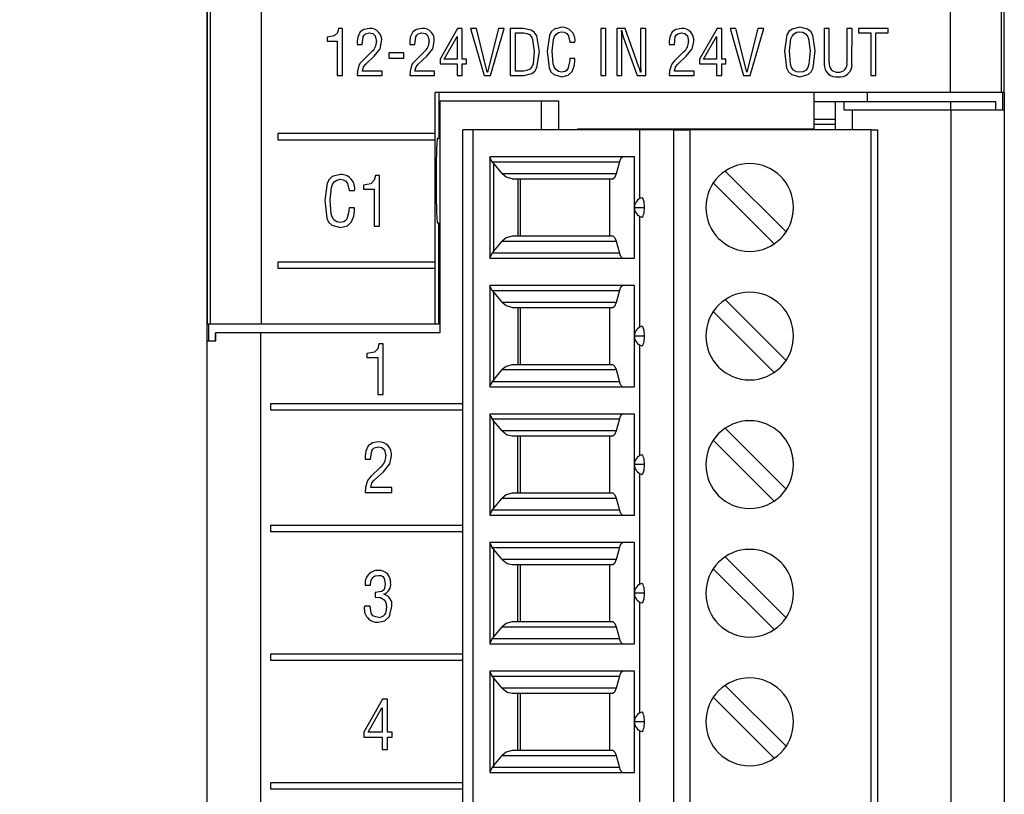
# Model space of a CAD drawing. Header units: millimetres. Extents: x 0 to 559, y 0 to 432.
# Tile 6 of 24: x 127 to 157, y 149 to 172. Entities that reach past the tile are written whole.
import ezdxf

# ---------------------------------------------------------------- set-up
doc = ezdxf.new("R2010")
doc.units = ezdxf.units.MM
doc.header["$LTSCALE"] = 2
doc.layers.add('DIMENSIONS', color=140, linetype='Continuous', lineweight=25)
doc.styles.add('SLDTEXTSTYLE0', font='TXT', dxfattribs={"width": 0.7})
doc.dimstyles.new('SLDDIMSTYLE0', dxfattribs={"dimtxt": 4.316016, "dimasz": 6.604, "dimexe": 0, "dimexo": 0.0625, "dimgap": 1.079004, "dimtad": 0, "dimtih": 1, "dimtoh": 1, "dimdec": 1, "dimrnd": 1e-09, "dimzin": 12, "dimdsep": 46, "dimtxsty": 'SLDTEXTSTYLE0', "dimsah": 1, "dimcen": 0.09, "dimadec": 0, "dimazin": 3, "dimtfac": 1, "dimtdec": 1, "dimtofl": 0, "dimtmove": 0, "dimatfit": 3, "dimfxl": 0, "dimfrac": 2, "dimtolj": 1, "dimtzin": 12, "dimarcsym": 0})

# ---------------------------------------------------------------- blocks, each defined once
blk = doc.blocks.new('_D')
at = {"layer": 'DIMENSIONS'}
for p, q in [((132.637, 200.337), (100.158, 200.337)), ((106.508, 200.337), (106.508, 155.898)), ((100.096, 148.073), (98.646, 148.073)), ((98.646, 148.073), (98.646, 141.213)), ((112.921, 148.073), (114.37, 148.073)), ((114.37, 148.073), (114.37, 141.213)), ((98.646, 141.213), (100.096, 141.213)), ((114.37, 141.213), (112.921, 141.213)), ((106.508, 95.809), (106.508, 140.247)), ((142.287, 95.809), (100.158, 95.809))]:
    blk.add_line(p, q, dxfattribs=at)
for points in [[(106.508, 200.337), (105.492, 193.733), (107.524, 193.733)], [(106.508, 95.809), (107.524, 102.413), (105.492, 102.413)]]:
    blk.add_solid(points, dxfattribs=at)
at = {"layer": 'DIMENSIONS', "char_height": 4.2333, "attachment_point": 1, "style": 'SLDTEXTSTYLE0'}
for s, insert in [('104.5', (98.3, 154.496)), ('4.12', (100.096, 146.67))]:
    blk.add_mtext(s, dxfattribs=dict(at, insert=insert))

msp = doc.modelspace()

# ---------------------------------------------------------------- linework, layer by layer
for p, q in [((133.019, 162.103), (133.019, 194.378)), ((133.022, 194.482), (133.022, 162.621)), ((156.632, 169.482), (156.632, 194.482)), ((133.114, 162.621), (133.114, 191.912)), ((134.614, 191.912), (134.614, 162.621)), ((155.04, 169.482), (155.04, 191.912)), ((156.54, 191.912), (156.54, 169.482)), ((137.026, 171.383), (136.908, 171.383)), ((137.026, 169.983), (137.026, 171.383)), ((140.437, 171.383), (139.92, 170.469)), ((140.574, 171.383), (140.437, 171.383)), ((140.574, 170.465), (140.574, 171.383)), ((140.994, 171.383), (140.822, 171.383)), ((140.822, 171.383), (141.224, 169.983)), ((141.318, 170.084), (140.994, 171.383)), ((141.649, 171.383), (141.321, 170.084)), ((141.417, 169.983), (141.821, 171.383)), ((141.821, 171.383), (141.649, 171.383)), ((142.38, 171.382), (141.999, 171.383)), ((141.999, 171.383), (141.999, 169.983)), ((142.15, 171.246), (142.399, 171.246)), ((142.15, 170.119), (142.15, 171.246)), ((144.682, 171.383), (144.682, 169.983)), ((144.833, 171.383), (144.682, 171.383)), ((144.833, 169.983), (144.833, 171.383)), ((145.15, 171.383), (145.15, 169.983)), ((145.4, 171.383), (145.15, 171.383)), ((145.296, 171.315), (145.3, 171.316)), ((145.809, 170.237), (145.4, 171.383)), ((146.01, 171.383), (145.86, 171.383)), ((145.86, 171.383), (145.86, 170.241)), ((146.01, 169.983), (146.01, 171.383)), ((148.123, 171.383), (147.606, 170.469)), ((148.26, 171.383), (148.123, 171.383)), ((148.26, 170.465), (148.26, 171.383)), ((148.68, 171.383), (148.508, 171.383)), ((148.508, 171.383), (148.91, 169.983)), ((149.004, 170.084), (148.68, 171.383)), ((149.335, 171.383), (149.007, 170.084)), ((149.103, 169.983), (149.507, 171.383)), ((149.507, 171.383), (149.335, 171.383)), ((151.445, 171.383), (151.295, 171.383)), ((151.295, 171.383), (151.295, 170.317)), ((151.445, 170.373), (151.445, 171.383)), ((151.97, 171.383), (151.97, 170.373)), ((152.121, 171.383), (151.97, 171.383)), ((152.12, 170.316), (152.121, 171.383)), ((153.193, 171.383), (152.317, 171.383)), ((152.317, 171.383), (152.317, 171.246)), ((152.317, 171.246), (152.68, 171.246)), ((152.68, 171.246), (152.68, 169.983)), ((152.83, 171.246), (153.193, 171.246)), ((152.83, 169.983), (152.83, 171.246)), ((153.193, 171.246), (153.193, 171.383)), ((136.576, 171.123), (136.576, 171.004)), ((136.576, 171.004), (136.875, 171.004)), ((136.875, 171.004), (136.875, 169.983)), ((137.464, 170.994), (137.464, 170.908)), ((139.022, 170.994), (139.022, 170.908)), ((140.039, 170.465), (140.42, 171.138)), ((140.42, 171.138), (140.424, 171.138)), ((140.424, 171.138), (140.424, 170.465)), ((143.765, 170.969), (143.915, 170.969)), ((145.3, 169.983), (145.3, 171.101)), ((145.354, 171.104), (145.758, 169.983)), ((146.707, 170.994), (146.708, 170.908)), ((147.725, 170.465), (148.106, 171.138)), ((148.106, 171.138), (148.11, 171.138)), ((148.11, 171.138), (148.11, 170.465)), ((137.464, 170.908), (137.614, 170.908)), ((137.885, 170.682), (137.621, 170.423)), ((138.397, 170.656), (138.397, 170.502)), ((138.845, 170.656), (138.397, 170.656)), ((138.845, 170.502), (138.845, 170.656)), ((139.022, 170.908), (139.172, 170.908)), ((139.443, 170.682), (139.179, 170.423)), ((146.708, 170.908), (146.858, 170.908)), ((147.129, 170.682), (146.865, 170.423)), ((150.116, 170.716), (150.116, 170.716)), ((150.878, 170.712), (150.878, 170.712)), ((137.716, 170.324), (137.967, 170.555)), ((138.397, 170.502), (138.845, 170.502)), ((139.274, 170.324), (139.525, 170.555)), ((139.92, 170.469), (139.92, 170.329)), ((139.92, 170.329), (140.424, 170.329)), ((140.424, 170.465), (140.039, 170.465)), ((140.424, 170.329), (140.424, 169.983)), ((140.7, 170.465), (140.574, 170.465)), ((140.574, 170.329), (140.7, 170.329)), ((140.574, 169.983), (140.574, 170.329)), ((140.7, 170.329), (140.7, 170.465)), ((143.915, 170.489), (143.765, 170.489)), ((146.96, 170.324), (147.211, 170.555)), ((147.606, 170.469), (147.606, 170.329)), ((147.606, 170.329), (148.11, 170.329)), ((148.11, 170.465), (147.725, 170.465)), ((148.11, 170.329), (148.11, 169.983)), ((148.386, 170.465), (148.26, 170.465)), ((148.26, 170.329), (148.386, 170.329)), ((148.26, 169.983), (148.26, 170.329)), ((148.386, 170.329), (148.386, 170.465)), ((138.2, 170.119), (137.616, 170.119)), ((138.2, 169.983), (138.2, 170.119)), ((139.758, 170.119), (139.174, 170.119)), ((139.758, 169.983), (139.758, 170.119)), ((141.321, 170.084), (141.318, 170.084)), ((142.399, 170.119), (142.15, 170.119)), ((145.863, 170.084), (145.86, 170.084)), ((147.444, 170.119), (146.86, 170.119)), ((147.444, 169.983), (147.444, 170.119)), ((149.007, 170.084), (149.004, 170.084)), ((136.875, 169.983), (137.026, 169.983)), ((137.462, 169.983), (138.2, 169.983)), ((139.02, 169.983), (139.758, 169.983)), ((140.424, 169.983), (140.574, 169.983)), ((141.224, 169.983), (141.417, 169.983)), ((141.999, 169.983), (142.409, 169.983)), ((144.682, 169.983), (144.833, 169.983)), ((145.15, 169.983), (145.3, 169.983)), ((145.758, 169.983), (146.01, 169.983)), ((146.706, 169.983), (147.444, 169.983)), ((148.11, 169.983), (148.26, 169.983)), ((148.91, 169.983), (149.103, 169.983)), ((152.68, 169.983), (152.83, 169.983)), ((155.04, 169.482), (139.776, 169.482)), ((139.776, 168.263), (139.776, 169.482)), ((139.881, 169.482), (139.881, 168.121)), ((150.989, 169.482), (150.989, 169.214)), ((152.569, 169.482), (152.569, 169.214)), ((156.54, 169.482), (155.04, 169.482)), ((156.632, 169.482), (156.54, 169.482)), ((156.591, 168.964), (156.591, 169.482)), ((156.629, 169.482), (156.629, 168.964)), ((139.922, 162.371), (139.922, 169.231)), ((139.922, 169.231), (142.926, 169.231)), ((142.926, 168.376), (142.926, 169.231)), ((142.926, 169.231), (143.422, 169.231)), ((143.422, 169.231), (143.422, 168.376)), ((150.989, 169.214), (150.989, 168.68)), ((150.989, 169.214), (151.629, 169.214)), ((151.629, 169.214), (151.879, 169.214)), ((151.629, 168.376), (151.629, 169.214)), ((151.879, 169.214), (151.879, 168.964)), ((151.879, 169.214), (155.041, 169.214)), ((155.041, 169.214), (155.041, 168.964)), ((155.041, 169.214), (156.379, 169.214)), ((156.379, 168.964), (156.379, 169.214)), ((151.879, 168.964), (152.129, 168.964)), ((152.129, 168.964), (152.129, 168.376)), ((152.129, 168.964), (155.043, 168.964)), ((155.043, 168.964), (155.043, 97.481)), ((155.043, 168.964), (156.629, 168.964)), ((156.629, 168.964), (156.629, 97.481)), ((151.629, 168.68), (150.989, 168.68)), ((150.989, 168.68), (150.989, 168.532)), ((140.589, 99.006), (140.589, 168.376)), ((140.889, 168.376), (140.889, 99.006)), ((145.839, 168.376), (140.889, 168.376)), ((143.992, 168.402), (150.992, 168.402)), ((143.992, 168.402), (143.992, 168.376)), ((145.839, 166.344), (145.839, 168.376)), ((146.838, 168.376), (145.839, 168.376)), ((146.838, 99.006), (146.838, 168.376)), ((147.321, 168.376), (147.321, 99.006)), ((152.689, 168.376), (147.321, 168.376)), ((151.629, 168.532), (150.989, 168.532)), ((150.989, 168.532), (150.989, 168.402)), ((150.992, 168.402), (150.992, 168.376)), ((152.689, 99.006), (152.689, 168.376)), ((152.889, 99.006), (152.889, 168.376)), ((135.114, 168.263), (135.114, 168.083)), ((139.776, 168.263), (135.114, 168.263)), ((135.114, 168.083), (139.776, 168.083)), ((139.776, 168.083), (139.776, 168.263)), ((139.776, 164.453), (139.776, 168.083)), ((139.881, 168.121), (139.83, 168.121)), ((145.673, 167.576), (141.389, 167.576)), ((141.389, 167.576), (141.389, 164.576)), ((141.462, 167.43), (145.232, 167.43)), ((145.232, 167.43), (145.136, 167.073)), ((145.673, 164.576), (145.673, 167.576)), ((141.506, 164.783), (141.506, 167.369)), ((141.506, 167.369), (141.754, 167.073)), ((150.168, 165.351), (148.364, 167.155)), ((138.128, 167.019), (138.002, 167.019)), ((138.128, 165.519), (138.128, 167.019)), ((145.136, 167.073), (141.754, 167.073)), ((142.051, 166.926), (145.041, 166.926)), ((142.222, 166.926), (142.222, 165.226)), ((142.305, 165.226), (142.305, 166.926)), ((144.949, 165.226), (144.949, 166.926)), ((137.225, 166.576), (137.386, 166.576)), ((137.647, 166.741), (137.647, 166.614)), ((137.647, 166.614), (137.967, 166.614)), ((137.967, 166.614), (137.967, 165.519)), ((148.01, 166.802), (149.814, 164.997)), ((137.386, 166.062), (137.225, 166.062)), ((145.674, 166.076), (145.972, 166.076)), ((145.839, 162.534), (145.839, 165.808)), ((137.967, 165.519), (138.128, 165.519)), ((139.83, 165.621), (139.881, 165.621)), ((139.881, 162.621), (139.881, 165.621)), ((141.506, 164.783), (141.754, 165.08)), ((141.754, 165.08), (145.136, 165.08)), ((145.041, 165.226), (142.051, 165.226)), ((145.136, 165.08), (145.232, 164.723)), ((141.389, 164.576), (145.673, 164.576)), ((145.232, 164.723), (141.462, 164.723)), ((139.776, 164.453), (135.114, 164.453)), ((135.114, 164.453), (135.114, 164.273)), ((135.114, 164.273), (139.776, 164.273)), ((139.776, 164.273), (139.776, 164.453)), ((139.776, 162.621), (139.776, 164.273)), ((145.673, 163.766), (141.389, 163.766)), ((141.389, 163.766), (141.389, 160.766)), ((145.673, 160.766), (145.673, 163.766)), ((141.462, 163.62), (145.232, 163.62)), ((141.506, 160.973), (141.506, 163.559)), ((141.506, 163.559), (141.754, 163.263)), ((145.232, 163.62), (145.136, 163.263)), ((150.168, 161.541), (148.364, 163.345)), ((145.136, 163.263), (141.754, 163.263)), ((142.051, 163.116), (145.041, 163.116)), ((142.222, 163.116), (142.222, 161.416)), ((142.305, 161.416), (142.305, 163.116)), ((144.949, 161.416), (144.949, 163.116)), ((148.01, 162.992), (149.814, 161.187)), ((133.114, 162.621), (133.022, 162.621)), ((133.057, 162.621), (133.057, 162.121)), ((134.614, 162.621), (133.114, 162.621)), ((139.776, 162.621), (134.614, 162.621)), ((139.881, 162.621), (139.776, 162.621)), ((133.269, 162.121), (133.269, 162.353)), ((133.272, 162.353), (133.269, 162.353)), ((133.272, 162.121), (133.272, 162.371)), ((133.272, 162.371), (134.608, 162.371)), ((134.608, 97.498), (134.608, 162.371)), ((134.608, 162.371), (139.922, 162.371)), ((145.972, 162.266), (145.674, 162.266)), ((133.022, 162.103), (133.019, 162.103)), ((133.019, 97.481), (133.019, 162.103)), ((133.022, 162.121), (133.272, 162.121)), ((133.022, 97.498), (133.022, 162.121)), ((138.232, 162.032), (138.106, 162.032)), ((138.232, 160.532), (138.232, 162.032)), ((145.839, 158.724), (145.839, 161.998)), ((137.751, 161.753), (137.751, 161.626)), ((137.751, 161.753), (137.751, 161.753)), ((137.751, 161.753), (137.751, 161.626)), ((137.751, 161.626), (138.071, 161.626)), ((138.071, 161.626), (138.071, 160.532)), ((138.071, 161.626), (138.071, 161.626)), ((138.071, 161.626), (138.071, 160.532)), ((145.041, 161.416), (142.051, 161.416)), ((141.506, 160.973), (141.754, 161.27)), ((141.754, 161.27), (145.136, 161.27)), ((145.136, 161.27), (145.232, 160.913)), ((141.389, 160.766), (145.673, 160.766)), ((145.232, 160.913), (141.462, 160.913)), ((138.071, 160.532), (138.232, 160.532)), ((140.589, 160.261), (134.896, 160.261)), ((134.896, 160.261), (134.896, 160.081)), ((134.896, 160.261), (134.896, 160.081)), ((134.896, 160.081), (140.589, 160.081)), ((145.673, 159.956), (141.389, 159.956)), ((141.389, 159.956), (141.389, 156.956)), ((145.673, 156.956), (145.673, 159.956)), ((141.462, 159.81), (145.232, 159.81)), ((141.506, 157.163), (141.506, 159.749)), ((141.754, 159.453), (141.506, 159.749)), ((145.232, 159.81), (145.136, 159.453)), ((145.136, 159.453), (141.754, 159.453)), ((142.051, 159.306), (145.041, 159.306)), ((142.222, 157.606), (142.222, 159.306)), ((142.305, 157.606), (142.305, 159.306)), ((144.949, 157.606), (144.949, 159.306)), ((150.168, 157.731), (148.364, 159.535)), ((137.793, 159.017), (137.793, 159.017)), ((138.085, 158.985), (138.085, 158.985)), ((138.093, 159.131), (138.093, 159.131)), ((148.01, 159.182), (149.814, 157.377)), ((137.7, 158.716), (137.7, 158.623)), ((137.7, 158.716), (137.7, 158.716)), ((137.7, 158.716), (137.7, 158.623)), ((138.31, 158.72), (138.31, 158.72)), ((137.7, 158.623), (137.861, 158.623)), ((138.152, 158.381), (137.869, 158.104)), ((138.152, 158.381), (137.869, 158.104)), ((138.152, 158.381), (138.152, 158.381)), ((145.972, 158.456), (145.674, 158.456)), ((137.869, 158.104), (137.869, 158.104)), ((137.971, 157.997), (138.239, 158.245)), ((145.839, 154.914), (145.839, 158.188)), ((137.756, 157.953), (137.756, 157.953)), ((137.698, 157.632), (138.489, 157.632)), ((138.489, 157.778), (137.863, 157.778)), ((138.489, 157.632), (138.489, 157.778)), ((145.041, 157.606), (142.051, 157.606)), ((141.506, 157.163), (141.754, 157.46)), ((141.754, 157.46), (145.136, 157.46)), ((145.136, 157.46), (145.232, 157.103)), ((141.389, 156.956), (145.673, 156.956)), ((145.232, 157.103), (141.462, 157.103)), ((140.589, 156.651), (134.896, 156.651)), ((134.896, 156.651), (134.896, 156.471)), ((134.896, 156.651), (134.896, 156.471)), ((134.896, 156.471), (140.589, 156.471)), ((145.673, 156.146), (141.389, 156.146)), ((141.389, 156.146), (141.389, 153.146)), ((145.673, 153.146), (145.673, 156.146)), ((141.462, 156), (145.232, 156)), ((141.506, 153.353), (141.506, 155.939)), ((141.754, 155.643), (141.506, 155.939)), ((145.232, 156), (145.136, 155.643)), ((145.136, 155.643), (141.754, 155.643)), ((142.051, 155.496), (145.041, 155.496)), ((142.222, 153.796), (142.222, 155.496)), ((142.305, 153.796), (142.305, 155.496)), ((144.949, 153.796), (144.949, 155.496)), ((150.168, 153.921), (148.364, 155.725)), ((138.091, 155.175), (138.091, 155.175)), ((148.01, 155.372), (149.814, 153.567)), ((137.7, 154.881), (137.861, 154.881)), ((138.294, 154.929), (138.293, 154.929)), ((137.995, 154.672), (137.995, 154.526)), ((137.995, 154.672), (137.995, 154.672)), ((137.995, 154.672), (137.995, 154.526)), ((138.253, 154.614), (138.253, 154.618)), ((145.972, 154.646), (145.674, 154.646)), ((137.995, 154.526), (137.995, 154.526)), ((145.839, 151.104), (145.839, 154.378)), ((137.844, 154.26), (137.68, 154.261)), ((138.331, 154.207), (138.331, 154.207)), ((138.101, 153.931), (138.101, 153.931)), ((145.041, 153.796), (142.051, 153.796)), ((141.506, 153.353), (141.754, 153.65)), ((141.754, 153.65), (145.136, 153.65)), ((145.136, 153.65), (145.232, 153.293)), ((141.389, 153.146), (145.673, 153.146)), ((145.232, 153.293), (141.462, 153.293)), ((140.589, 152.841), (134.896, 152.841)), ((134.896, 152.841), (134.896, 152.661)), ((134.896, 152.841), (134.896, 152.661)), ((134.896, 152.661), (140.589, 152.661)), ((145.673, 152.336), (141.389, 152.336)), ((141.389, 152.336), (141.389, 149.336)), ((145.673, 149.336), (145.673, 152.336)), ((141.462, 152.19), (145.232, 152.19)), ((141.506, 149.543), (141.506, 152.129)), ((141.754, 151.833), (141.506, 152.129)), ((145.232, 152.19), (145.136, 151.833)), ((145.136, 151.833), (141.754, 151.833)), ((142.051, 151.686), (145.041, 151.686)), ((142.222, 149.986), (142.222, 151.686)), ((142.305, 149.986), (142.305, 151.686)), ((144.949, 149.986), (144.949, 151.686)), ((150.168, 150.111), (148.364, 151.915)), ((138.215, 151.512), (137.661, 150.533)), ((138.215, 151.512), (137.662, 150.533)), ((138.362, 151.512), (138.215, 151.512)), ((138.362, 150.529), (138.362, 151.512)), ((148.01, 151.562), (149.814, 149.757)), ((137.789, 150.529), (138.197, 151.25)), ((138.197, 151.25), (138.201, 151.25)), ((138.201, 151.25), (138.201, 150.529)), ((138.201, 151.25), (138.201, 150.529)), ((138.201, 151.25), (138.201, 151.25)), ((145.972, 150.836), (145.674, 150.836)), ((137.661, 150.533), (137.661, 150.383)), ((137.662, 150.533), (137.661, 150.533)), ((137.662, 150.533), (137.662, 150.383)), ((138.201, 150.529), (137.789, 150.529)), ((138.201, 150.529), (138.201, 150.529)), ((138.496, 150.529), (138.362, 150.529)), ((138.496, 150.383), (138.496, 150.529)), ((145.839, 147.294), (145.839, 150.568)), ((137.661, 150.383), (138.201, 150.383)), ((138.201, 150.383), (138.201, 150.012)), ((138.201, 150.383), (138.201, 150.383)), ((138.201, 150.383), (138.201, 150.012)), ((138.362, 150.012), (138.362, 150.383)), ((138.362, 150.383), (138.496, 150.383)), ((138.201, 150.012), (138.362, 150.012)), ((145.041, 149.986), (142.051, 149.986)), ((141.506, 149.543), (141.754, 149.84)), ((141.754, 149.84), (145.136, 149.84)), ((145.136, 149.84), (145.232, 149.483)), ((141.389, 149.336), (145.673, 149.336)), ((145.232, 149.483), (141.462, 149.483)), ((140.589, 149.031), (134.896, 149.031)), ((134.896, 149.031), (134.896, 148.851)), ((134.896, 149.031), (134.896, 148.851)), ((134.896, 148.851), (140.589, 148.851))]:
    msp.add_line(p, q)
at = {"flags": 128}
for points in [[(136.908, 171.383), (136.876, 171.252), (136.783, 171.159), (136.576, 171.123)], [(137.551, 171.275), (137.479, 171.125), (137.464, 170.994)], [(137.83, 171.382), (137.661, 171.352), (137.551, 171.275)], [(137.614, 170.908), (137.643, 171.132), (137.67, 171.182), (137.714, 171.218), (137.823, 171.246)], [(137.823, 171.246), (137.925, 171.227), (138, 171.157), (138.033, 170.998)], [(139.109, 171.275), (139.037, 171.125), (139.022, 170.994)], [(139.388, 171.382), (139.219, 171.352), (139.109, 171.275)], [(139.172, 170.908), (139.201, 171.132), (139.228, 171.182), (139.272, 171.218), (139.381, 171.246)], [(139.381, 171.246), (139.483, 171.227), (139.558, 171.157), (139.591, 170.998)], [(142.861, 170.682), (142.788, 171.163), (142.719, 171.264), (142.619, 171.333), (142.38, 171.382)], [(142.399, 171.246), (142.486, 171.235), (142.565, 171.199), (142.624, 171.136), (142.659, 171.056), (142.707, 170.711)], [(143.525, 171.417), (143.298, 171.355), (143.21, 171.275), (143.156, 171.17), (143.088, 170.702)], [(143.242, 170.706), (143.275, 171.057), (143.303, 171.141), (143.353, 171.213), (143.427, 171.261), (143.513, 171.281)], [(143.513, 171.281), (143.598, 171.269), (143.673, 171.231), (143.724, 171.163), (143.765, 170.969)], [(145.3, 171.101), (145.299, 171.221), (145.296, 171.315)], [(145.3, 171.316), (145.325, 171.196), (145.354, 171.104)], [(146.795, 171.275), (146.723, 171.125), (146.707, 170.994)], [(147.074, 171.382), (146.905, 171.352), (146.795, 171.275)], [(146.858, 170.908), (146.887, 171.132), (146.914, 171.182), (146.958, 171.218), (147.067, 171.246)], [(147.067, 171.246), (147.169, 171.227), (147.244, 171.157), (147.277, 170.998)], [(150.577, 171.417), (150.346, 171.362), (150.252, 171.289), (150.19, 171.186), (150.116, 170.716)], [(150.27, 170.712), (150.312, 171.069), (150.347, 171.152), (150.403, 171.222), (150.481, 171.266), (150.57, 171.281)], [(150.57, 171.281), (150.66, 171.266), (150.74, 171.224), (150.798, 171.155), (150.834, 171.072), (150.878, 170.712)], [(151.031, 170.716), (150.96, 171.184), (150.9, 171.287), (150.807, 171.361), (150.577, 171.417)], [(137.967, 170.555), (138.145, 170.776), (138.187, 170.994)], [(139.525, 170.555), (139.703, 170.776), (139.745, 170.994)], [(147.211, 170.555), (147.389, 170.776), (147.431, 170.994)], [(142.707, 170.711), (142.675, 170.333), (142.638, 170.246), (142.577, 170.173), (142.493, 170.13), (142.399, 170.119)], [(142.409, 169.983), (142.634, 170.042), (142.723, 170.119), (142.78, 170.221), (142.861, 170.682)], [(143.088, 170.702), (143.145, 170.209), (143.198, 170.097), (143.288, 170.012), (143.527, 169.948)], [(143.513, 170.084), (143.422, 170.107), (143.345, 170.161), (143.294, 170.24), (143.267, 170.33), (143.242, 170.706)], [(150.116, 170.716), (150.183, 170.213), (150.238, 170.099), (150.331, 170.013), (150.574, 169.948)], [(150.574, 170.084), (150.476, 170.098), (150.39, 170.145), (150.333, 170.225), (150.303, 170.319), (150.27, 170.712)], [(150.574, 169.948), (150.817, 170.013), (150.91, 170.099), (150.965, 170.213), (151.031, 170.716)], [(150.878, 170.712), (150.845, 170.319), (150.815, 170.225), (150.758, 170.145), (150.672, 170.098), (150.574, 170.084)], [(137.621, 170.423), (137.556, 170.349), (137.516, 170.282)], [(139.179, 170.423), (139.113, 170.349), (139.074, 170.282)], [(143.755, 170.392), (143.698, 170.182), (143.665, 170.138), (143.62, 170.107), (143.513, 170.084)], [(143.765, 170.489), (143.759, 170.435), (143.755, 170.392)], [(143.828, 170.101), (143.893, 170.264), (143.908, 170.402)], [(143.908, 170.402), (143.912, 170.451), (143.915, 170.489)], [(146.865, 170.423), (146.799, 170.349), (146.76, 170.282)], [(137.516, 170.282), (137.472, 170.117), (137.462, 169.983)], [(137.616, 170.119), (137.65, 170.245), (137.716, 170.324)], [(139.074, 170.282), (139.03, 170.117), (139.02, 169.983)], [(139.174, 170.119), (139.208, 170.245), (139.274, 170.324)], [(143.527, 169.948), (143.716, 169.996), (143.828, 170.101)], [(145.86, 170.084), (145.833, 170.17), (145.809, 170.237)], [(145.86, 170.241), (145.861, 170.153), (145.863, 170.084)], [(146.76, 170.282), (146.716, 170.117), (146.706, 169.983)], [(146.86, 170.119), (146.894, 170.245), (146.96, 170.324)], [(140.889, 168.376), (140.83, 168.376), (140.774, 168.376), (140.722, 168.376), (140.677, 168.376), (140.639, 168.376), (140.612, 168.376), (140.595, 168.376), (140.589, 168.376)], [(146.838, 168.376), (146.865, 168.376), (146.905, 168.376), (146.956, 168.376), (147.016, 168.376), (147.085, 168.376), (147.16, 168.376), (147.239, 168.376), (147.321, 168.376)], [(152.689, 168.376), (152.728, 168.376), (152.765, 168.376), (152.8, 168.376), (152.83, 168.376), (152.855, 168.376), (152.874, 168.376), (152.885, 168.376), (152.889, 168.376)], [(141.462, 167.43), (141.409, 167.519), (141.389, 167.567)], [(141.506, 167.369), (141.48, 167.402), (141.462, 167.43)], [(145.232, 167.43), (145.281, 167.547), (145.326, 167.576)], [(136.968, 167.056), (136.725, 166.99), (136.631, 166.904), (136.573, 166.792), (136.5, 166.291)], [(136.665, 166.295), (136.701, 166.671), (136.73, 166.761), (136.784, 166.838), (136.864, 166.889), (136.956, 166.91)], [(136.956, 166.91), (137.046, 166.898), (137.127, 166.857), (137.181, 166.785), (137.225, 166.576)], [(138.002, 167.019), (137.968, 166.88), (137.869, 166.779), (137.647, 166.741)], [(142.051, 166.926), (141.872, 166.974), (141.754, 167.073)], [(145.136, 167.073), (145.087, 166.956), (145.041, 166.926)], [(136.5, 166.291), (136.561, 165.762), (136.617, 165.642), (136.715, 165.551), (136.97, 165.482)], [(136.956, 165.628), (136.858, 165.653), (136.775, 165.71), (136.72, 165.795), (136.692, 165.892), (136.665, 166.295)], [(145.972, 166.076), (145.971, 166.135), (145.966, 166.192), (145.959, 166.244), (145.949, 166.288), (145.936, 166.324), (145.922, 166.349), (145.907, 166.363), (145.892, 166.365)], [(137.215, 165.959), (137.153, 165.733), (137.118, 165.686), (137.07, 165.653), (136.956, 165.628)], [(137.225, 166.062), (137.22, 166.004), (137.215, 165.959)], [(137.293, 165.646), (137.362, 165.821), (137.379, 165.969)], [(137.379, 165.969), (137.383, 166.021), (137.386, 166.062)], [(145.892, 165.787), (145.908, 165.789), (145.923, 165.803), (145.937, 165.829), (145.949, 165.864), (145.959, 165.909), (145.966, 165.96), (145.971, 166.018), (145.972, 166.076)], [(136.97, 165.482), (137.173, 165.533), (137.293, 165.646)], [(142.051, 165.226), (141.872, 165.178), (141.754, 165.08)], [(145.041, 165.226), (145.098, 165.178), (145.136, 165.08)], [(141.462, 164.723), (141.41, 164.636), (141.389, 164.585)], [(141.462, 164.723), (141.485, 164.758), (141.506, 164.783)], [(145.326, 164.576), (145.269, 164.624), (145.232, 164.723)], [(141.462, 163.62), (141.409, 163.709), (141.389, 163.757)], [(145.232, 163.62), (145.281, 163.737), (145.326, 163.766)], [(141.506, 163.559), (141.48, 163.592), (141.462, 163.62)], [(142.051, 163.116), (141.872, 163.164), (141.754, 163.263)], [(145.136, 163.263), (145.087, 163.146), (145.041, 163.116)], [(145.972, 162.266), (145.971, 162.325), (145.966, 162.382), (145.959, 162.434), (145.949, 162.478), (145.936, 162.514), (145.922, 162.539), (145.907, 162.553), (145.892, 162.555)], [(145.892, 161.977), (145.908, 161.979), (145.923, 161.993), (145.937, 162.019), (145.949, 162.054), (145.959, 162.099), (145.966, 162.15), (145.971, 162.208), (145.972, 162.266)], [(138.106, 162.032), (138.072, 161.892), (137.973, 161.792), (137.751, 161.753)], [(138.106, 162.032), (138.072, 161.892), (137.973, 161.792), (137.751, 161.753)], [(142.051, 161.416), (141.872, 161.368), (141.754, 161.27)], [(145.041, 161.416), (145.098, 161.368), (145.136, 161.27)], [(141.462, 160.913), (141.41, 160.826), (141.389, 160.775)], [(141.462, 160.913), (141.485, 160.948), (141.506, 160.973)], [(145.326, 160.766), (145.269, 160.814), (145.232, 160.913)], [(141.389, 159.947), (141.41, 159.897), (141.462, 159.81)], [(145.232, 159.81), (145.281, 159.927), (145.326, 159.956)], [(141.506, 159.749), (141.48, 159.782), (141.462, 159.81)], [(141.754, 159.453), (141.909, 159.336), (142.051, 159.306)], [(145.136, 159.453), (145.087, 159.336), (145.041, 159.306)], [(137.793, 159.017), (137.716, 158.855), (137.7, 158.716)], [(137.793, 159.017), (137.716, 158.855), (137.7, 158.716)], [(138.093, 159.131), (137.912, 159.099), (137.793, 159.017)], [(138.093, 159.131), (137.912, 159.099), (137.793, 159.017)], [(137.861, 158.623), (137.893, 158.863), (137.922, 158.916), (137.968, 158.955), (138.085, 158.985)], [(138.085, 158.985), (138.194, 158.965), (138.275, 158.89), (138.31, 158.72)], [(138.085, 158.985), (138.195, 158.965), (138.275, 158.89), (138.31, 158.72)], [(138.239, 158.245), (138.43, 158.481), (138.475, 158.716)], [(145.972, 158.456), (145.971, 158.515), (145.966, 158.572), (145.959, 158.624), (145.949, 158.668), (145.936, 158.704), (145.922, 158.729), (145.907, 158.743), (145.892, 158.745)], [(145.892, 158.167), (145.908, 158.169), (145.923, 158.183), (145.937, 158.209), (145.949, 158.244), (145.959, 158.289), (145.966, 158.34), (145.971, 158.398), (145.972, 158.456)], [(137.869, 158.104), (137.798, 158.024), (137.756, 157.953)], [(137.869, 158.104), (137.799, 158.024), (137.756, 157.953)], [(137.756, 157.953), (137.709, 157.775), (137.698, 157.632)], [(137.756, 157.953), (137.71, 157.775), (137.698, 157.632)], [(137.863, 157.778), (137.899, 157.913), (137.971, 157.997)], [(142.051, 157.606), (141.872, 157.558), (141.754, 157.46)], [(145.041, 157.606), (145.098, 157.558), (145.136, 157.46)], [(141.462, 157.103), (141.41, 157.016), (141.389, 156.965)], [(141.462, 157.103), (141.485, 157.138), (141.506, 157.163)], [(145.326, 156.956), (145.269, 157.004), (145.232, 157.103)], [(141.389, 156.137), (141.41, 156.087), (141.462, 156)], [(145.232, 156), (145.281, 156.117), (145.326, 156.146)], [(141.506, 155.939), (141.48, 155.972), (141.462, 156)], [(141.754, 155.643), (141.909, 155.526), (142.051, 155.496)], [(145.136, 155.643), (145.087, 155.526), (145.041, 155.496)], [(137.861, 154.881), (137.871, 155.001), (137.918, 155.111), (137.998, 155.161), (138.091, 155.175)], [(138.091, 155.175), (138.159, 155.167), (138.221, 155.14), (138.264, 155.087), (138.293, 154.929)], [(138.091, 155.175), (138.159, 155.167), (138.222, 155.14), (138.264, 155.087), (138.294, 154.929)], [(138.293, 154.929), (138.285, 154.843), (138.258, 154.76), (138.196, 154.702), (137.995, 154.672)], [(138.294, 154.929), (138.285, 154.843), (138.258, 154.76), (138.197, 154.702), (138.113, 154.69)], [(145.972, 154.646), (145.971, 154.705), (145.966, 154.762), (145.959, 154.814), (145.949, 154.858), (145.936, 154.894), (145.922, 154.919), (145.907, 154.933), (145.892, 154.935)], [(145.892, 154.357), (145.908, 154.359), (145.923, 154.373), (145.937, 154.399), (145.949, 154.434), (145.959, 154.479), (145.966, 154.53), (145.971, 154.588), (145.972, 154.646)], [(137.995, 154.526), (138.149, 154.515), (138.28, 154.44), (138.322, 154.328), (138.331, 154.207)], [(138.125, 154.517), (138.149, 154.515), (138.28, 154.44), (138.322, 154.328), (138.331, 154.207)], [(138.101, 153.931), (138.011, 153.943), (137.93, 153.981), (137.875, 154.052), (137.844, 154.26)], [(138.087, 153.785), (138.282, 153.824), (138.425, 153.959), (138.492, 154.262)], [(142.051, 153.796), (141.872, 153.748), (141.754, 153.65)], [(145.041, 153.796), (145.098, 153.748), (145.136, 153.65)], [(141.462, 153.293), (141.41, 153.206), (141.389, 153.155)], [(141.462, 153.293), (141.485, 153.328), (141.506, 153.353)], [(145.326, 153.146), (145.269, 153.194), (145.232, 153.293)], [(141.389, 152.327), (141.41, 152.277), (141.462, 152.19)], [(145.232, 152.19), (145.281, 152.307), (145.326, 152.336)], [(141.506, 152.129), (141.48, 152.162), (141.462, 152.19)], [(141.754, 151.833), (141.909, 151.716), (142.051, 151.686)], [(145.136, 151.833), (145.087, 151.716), (145.041, 151.686)], [(145.972, 150.836), (145.971, 150.895), (145.966, 150.952), (145.959, 151.004), (145.949, 151.048), (145.936, 151.084), (145.922, 151.109), (145.907, 151.123), (145.892, 151.125)], [(145.892, 150.547), (145.908, 150.549), (145.923, 150.563), (145.937, 150.589), (145.949, 150.624), (145.959, 150.669), (145.966, 150.72), (145.971, 150.778), (145.972, 150.836)], [(142.051, 149.986), (141.872, 149.938), (141.754, 149.84)], [(145.041, 149.986), (145.098, 149.938), (145.136, 149.84)], [(141.462, 149.483), (141.41, 149.396), (141.389, 149.345)], [(141.462, 149.483), (141.485, 149.518), (141.506, 149.543)], [(145.326, 149.336), (145.269, 149.384), (145.232, 149.483)]]:
    msp.add_lwpolyline(points, dxfattribs=at)
for centre, radius, start, end in [((137.846, 171.039), 0.344, 352.5856, 92.5473), ((139.404, 171.039), 0.344, 352.5856, 92.5473), ((143.529, 171.027), 0.39, 351.4956, 90.679), ((147.09, 171.039), 0.344, 352.5856, 92.5473), ((137.67, 170.976), 0.364, 306.2948, 3.478), ((139.228, 170.976), 0.364, 306.2948, 3.478), ((146.914, 170.976), 0.364, 306.2948, 3.478), ((151.689, 170.331), 0.247, 170.256, 274.3448), ((151.727, 170.33), 0.247, 265.4931, 9.9447), ((151.658, 170.308), 0.364, 178.6674, 277.7945), ((151.761, 170.304), 0.36, 261.5583, 1.9787), ((166.08, 166.871), 26.28, 177.2737, 182.7263), ((149.089, 166.076), 1.3, 90, 270), ((149.089, 166.076), 1.3, 270, 90), ((136.973, 166.638), 0.418, 351.4956, 90.679), ((145.974, 166.076), 0.3, 105.7838, 180), ((145.974, 166.076), 0.3, 180, 254.2162), ((149.089, 162.266), 1.3, 90, 270), ((149.089, 162.266), 1.3, 270, 90), ((145.974, 162.266), 0.3, 105.7838, 180), ((145.974, 162.266), 0.3, 180, 254.2162), ((149.089, 158.456), 1.3, 90, 270), ((149.089, 158.456), 1.3, 270, 90), ((138.109, 158.763), 0.369, 352.5845, 92.5462), ((137.921, 158.696), 0.39, 306.2964, 3.4781), ((137.921, 158.696), 0.39, 306.2964, 3.4781), ((145.974, 158.456), 0.3, 105.7838, 180), ((145.974, 158.456), 0.3, 180, 254.2162), ((149.089, 154.646), 1.3, 90, 270), ((149.089, 154.646), 1.3, 270, 90), ((138.077, 154.94), 0.382, 87.2773, 188.959), ((138.077, 154.94), 0.382, 87.2773, 188.959), ((138.111, 154.977), 0.345, 356.0823, 92.5932), ((138.152, 154.907), 0.306, 289.1419, 8.62), ((145.974, 154.646), 0.3, 105.7838, 180), ((138.172, 154.302), 0.322, 352.9388, 75.5009), ((145.974, 154.646), 0.3, 180, 254.2162), ((138.067, 154.18), 0.395, 168.1843, 272.9246), ((138.067, 154.18), 0.395, 168.1843, 272.9246), ((138.097, 154.168), 0.237, 270.9926, 9.4812), ((138.097, 154.168), 0.237, 270.9926, 9.4812), ((149.089, 150.836), 1.3, 90, 270), ((149.089, 150.836), 1.3, 270, 90), ((145.974, 150.836), 0.3, 105.7838, 180), ((145.974, 150.836), 0.3, 180, 254.2162)]:
    msp.add_arc(centre, radius, start, end)

# ---------------------------------------------------------------- dimensions: what is measured, and where the dimension line sits
at = {"layer": 'DIMENSIONS'}
dim = msp.add_linear_dim(base=(106.508, 200.337), p1=(144.827, 95.809), p2=(135.177, 200.337), angle=90, dimstyle='SLDDIMSTYLE0', dxfattribs=at)
dim.commit()
dim.dimension.update_dxf_attribs({"geometry": '_D', "text_midpoint": (106.508, 148.073), "dimtype": 160})

doc.saveas('drawing.dxf')
